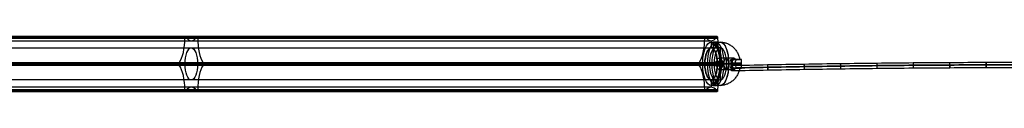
# Model space of a CAD drawing. Header units: millimetres. Extents: x 923 to 3030, y 180 to 235.
# Tile 5 of 9: x 1445 to 1968, y 192 to 221. Entities that reach past the tile are written whole.
import ezdxf

# ---------------------------------------------------------------- set-up
doc = ezdxf.new("R2010")
doc.units = ezdxf.units.MM
for name, color, linetype in [('CABLE', 7, 'Continuous'), ('LUZ', 7, 'Continuous'), ('METAL NEGRO', 7, 'Continuous')]:
    doc.layers.add(name, color=color, linetype=linetype)

msp = doc.modelspace()

# ---------------------------------------------------------------- linework, layer by layer
at = {"layer": 'CABLE'}
for p, q in [((1823.16, 204.69, 8.25), (1822.91, 204.69, 5.46)), ((1823, 206.09, 6.86), (1823.06, 203.29, 6.85))]:
    msp.add_line(p, q, dxfattribs=at)
at = {"layer": 'CABLE', "extrusion": (0.995849, 0.021761, -0.088378)}
for start, end in [(270.1106, 90.1106), (90.1106, 270.1106)]:
    msp.add_arc((164.81, 168.3, 1819.31), 1.4, start, end, dxfattribs=at)
at = {"layer": 'CABLE'}
for points, knots in [([(1822.91, 204.69, 5.46), (1829.35, 204.83, 4.89), (1842.22, 205.09, 3.82), (1861.54, 205.44, 2.42), (1880.87, 205.73, 1.24), (1900.19, 205.96, 0.28), (1919.51, 206.15, -0.47), (1938.84, 206.28, -1.01), (1958.16, 206.36, -1.33), (1977.48, 206.39, -1.44), (1996.81, 206.36, -1.33), (2016.13, 206.28, -1.01), (2035.45, 206.15, -0.47), (2054.78, 205.96, 0.28), (2074.1, 205.73, 1.24), (2093.43, 205.44, 2.42), (2112.75, 205.09, 3.82), (2125.62, 204.83, 4.89), (2132.06, 204.69, 5.46)], [0, 0, 0, 0, 19.377504, 38.737424, 58.082261, 77.414519, 96.736708, 116.051342, 135.360937, 154.668013, 173.975088, 193.284684, 212.599317, 231.921506, 251.253764, 270.598601, 289.958522, 309.336026, 309.336026, 309.336026, 309.336026]), ([(1823, 206.09, 6.86), (1829.43, 206.23, 6.29), (1842.3, 206.49, 5.21), (1861.61, 206.83, 3.82), (1880.93, 207.12, 2.64), (1900.24, 207.36, 1.68), (1919.55, 207.55, 0.93), (1938.86, 207.68, 0.39), (1958.17, 207.76, 0.07), (1977.48, 207.78, -0.03), (1996.8, 207.76, 0.07), (2016.11, 207.68, 0.39), (2035.42, 207.55, 0.93), (2054.73, 207.36, 1.68), (2074.04, 207.12, 2.64), (2093.36, 206.83, 3.82), (2112.67, 206.49, 5.21), (2125.54, 206.23, 6.29), (2131.97, 206.09, 6.86)], [0, 0, 0, 0, 19.377504, 38.737424, 58.082261, 77.414519, 96.736708, 116.051342, 135.360937, 154.668013, 173.975088, 193.284684, 212.599317, 231.921506, 251.253764, 270.598601, 289.958522, 309.336026, 309.336026, 309.336026, 309.336026]), ([(1823.06, 203.29, 6.85), (1829.49, 203.43, 6.28), (1842.36, 203.69, 5.21), (1861.66, 204.03, 3.82), (1880.96, 204.32, 2.64), (1900.27, 204.56, 1.68), (1919.57, 204.75, 0.93), (1938.88, 204.88, 0.39), (1958.18, 204.96, 0.07), (1977.48, 204.98, -0.04), (1996.79, 204.96, 0.07), (2016.09, 204.88, 0.39), (2035.4, 204.75, 0.93), (2054.7, 204.56, 1.68), (2074.01, 204.32, 2.64), (2093.31, 204.03, 3.82), (2112.61, 203.69, 5.21), (2125.48, 203.43, 6.28), (2131.91, 203.29, 6.85)], [0, 0, 0, 0, 19.377504, 38.737424, 58.082261, 77.414519, 96.736708, 116.051342, 135.360937, 154.668013, 173.975088, 193.284684, 212.599317, 231.921506, 251.253764, 270.598601, 289.958522, 309.336026, 309.336026, 309.336026, 309.336026]), ([(2131.81, 204.69, 8.25), (2125.39, 204.83, 7.68), (2112.53, 205.09, 6.61), (2093.24, 205.43, 5.22), (2073.95, 205.72, 4.04), (2054.65, 205.96, 3.08), (2035.36, 206.15, 2.33), (2016.07, 206.28, 1.79), (1996.78, 206.36, 1.47), (1977.48, 206.38, 1.36), (1958.19, 206.36, 1.47), (1938.9, 206.28, 1.79), (1919.61, 206.15, 2.33), (1900.31, 205.96, 3.08), (1881.02, 205.72, 4.04), (1861.73, 205.43, 5.22), (1842.44, 205.09, 6.61), (1829.58, 204.83, 7.68), (1823.16, 204.69, 8.25)], [-309.336026, -309.336026, -309.336026, -309.336026, -289.958522, -270.598601, -251.253764, -231.921506, -212.599317, -193.284684, -173.975088, -154.668013, -135.360937, -116.051342, -96.736708, -77.414519, -58.082261, -38.737424, -19.377504, 0, 0, 0, 0])]:
    msp.add_open_spline(points, degree=3, knots=knots, dxfattribs=at)
for points, knots in [([(1842.45, 205.08, 6.64), (1842.42, 206.48, 6.65), (1842.31, 206.48, 5.25), (1842.2, 206.48, 3.85), (1842.23, 205.08, 3.85)], [0, 0, 0, 2.199115, 2.199115, 4.39823, 4.39823, 4.39823]), ([(1842.23, 205.08, 3.85), (1842.26, 203.68, 3.85), (1842.36, 203.68, 5.24), (1842.47, 203.68, 6.64), (1842.45, 205.08, 6.64)], [4.39823, 4.39823, 4.39823, 6.597345, 6.597345, 8.796459, 8.796459, 8.796459]), ([(1861.74, 205.43, 5.25), (1861.72, 206.83, 5.25), (1861.62, 206.83, 3.86), (1861.53, 206.83, 2.46), (1861.55, 205.43, 2.46)], [0, 0, 0, 2.199115, 2.199115, 4.39823, 4.39823, 4.39823]), ([(1861.55, 205.43, 2.46), (1861.57, 204.03, 2.46), (1861.67, 204.03, 3.85), (1861.76, 204.03, 5.25), (1861.74, 205.43, 5.25)], [4.39823, 4.39823, 4.39823, 6.597345, 6.597345, 8.796459, 8.796459, 8.796459]), ([(1881.03, 205.72, 4.08), (1881.01, 207.12, 4.08), (1880.93, 207.12, 2.68), (1880.85, 207.12, 1.28), (1880.87, 205.72, 1.28)], [0, 0, 0, 2.199115, 2.199115, 4.39823, 4.39823, 4.39823]), ([(1880.87, 205.72, 1.28), (1880.89, 204.32, 1.28), (1880.97, 204.32, 2.68), (1881.05, 204.32, 4.07), (1881.03, 205.72, 4.08)], [4.39823, 4.39823, 4.39823, 6.597345, 6.597345, 8.796459, 8.796459, 8.796459]), ([(1900.32, 205.95, 3.11), (1900.3, 207.35, 3.11), (1900.24, 207.35, 1.72), (1900.18, 207.35, 0.32), (1900.2, 205.95, 0.31)], [0, 0, 0, 2.199115, 2.199115, 4.39823, 4.39823, 4.39823]), ([(1900.2, 205.95, 0.31), (1900.21, 204.55, 0.31), (1900.27, 204.55, 1.71), (1900.33, 204.55, 3.11), (1900.32, 205.95, 3.11)], [4.39823, 4.39823, 4.39823, 6.597345, 6.597345, 8.796459, 8.796459, 8.796459]), ([(1919.61, 206.14, 2.36), (1919.6, 207.54, 2.36), (1919.55, 207.54, 0.97), (1919.51, 207.54, -0.43), (1919.52, 206.14, -0.44)], [0, 0, 0, 2.199115, 2.199115, 4.39823, 4.39823, 4.39823]), ([(1919.52, 206.14, -0.44), (1919.53, 204.74, -0.44), (1919.58, 204.74, 0.96), (1919.62, 204.74, 2.36), (1919.61, 206.14, 2.36)], [4.39823, 4.39823, 4.39823, 6.597345, 6.597345, 8.796459, 8.796459, 8.796459]), ([(1938.9, 206.27, 1.83), (1938.89, 207.67, 1.83), (1938.86, 207.67, 0.43), (1938.83, 207.67, -0.97), (1938.84, 206.27, -0.97)], [0, 0, 0, 2.199115, 2.199115, 4.39823, 4.39823, 4.39823]), ([(1938.84, 206.27, -0.97), (1938.85, 204.87, -0.97), (1938.88, 204.87, 0.43), (1938.91, 204.87, 1.83), (1938.9, 206.27, 1.83)], [4.39823, 4.39823, 4.39823, 6.597345, 6.597345, 8.796459, 8.796459, 8.796459]), ([(1958.19, 206.35, 1.51), (1958.19, 207.75, 1.51), (1958.17, 207.75, 0.11), (1958.16, 207.75, -1.29), (1958.16, 206.35, -1.29)], [0, 0, 0, 2.199115, 2.199115, 4.39823, 4.39823, 4.39823]), ([(1958.16, 206.35, -1.29), (1958.17, 204.95, -1.29), (1958.18, 204.95, 0.11), (1958.2, 204.95, 1.51), (1958.19, 206.35, 1.51)], [4.39823, 4.39823, 4.39823, 6.597345, 6.597345, 8.796459, 8.796459, 8.796459])]:
    msp.add_rational_spline(points, [1, 0.707106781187, 1, 0.707106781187, 1], degree=2, knots=knots, dxfattribs=at)
at = {"layer": 'LUZ'}
for p, q in [((1808.88, 220.73, 5.38), (1257.12, 220.73, 241.08)), ((1263.72, 221.47, 256.55), (1815.49, 221.47, 20.85)), ((1263.92, 220.73, 257.01), (1815.69, 220.73, 21.31)), ((1815.69, 220.5, 21.31), (1263.92, 220.5, 257.01)), ((1532.71, 221.4, 124.17), (1534.04, 221.17, 124.05)), ((1533, 220.5, 123.23), (1533, 220.97, 123.23)), ((1533.37, 221.4, 123.88), (1533.37, 221.17, 124.33)), ((1538.76, 221.17, 138.34), (1540.1, 221.4, 138.22)), ((1539.43, 221.17, 138.06), (1539.43, 221.4, 138.5)), ((1539.8, 220.5, 139.16), (1539.8, 220.97, 139.16)), ((1812.29, 219.16, 13.35), (1812.29, 215.34, 13.35)), ((1253.91, 206.84, 233.57), (1805.68, 206.84, -2.12)), ((1257.18, 206.84, 241.22), (1808.95, 206.84, 5.53)), ((1263.86, 206.84, 256.86), (1815.62, 206.84, 21.16)), ((1267.13, 206.84, 264.51), (1818.89, 206.84, 28.81)), ((1529.3, 207.27, 116.21), (1530.64, 207.51, 116.08)), ((1529.3, 206.4, 116.21), (1530.64, 206.17, 116.08)), ((1529.97, 207.27, 115.92), (1529.97, 207.51, 116.37)), ((1529.97, 206.17, 116.37), (1529.97, 206.4, 115.92)), ((1542.16, 207.51, 146.31), (1543.5, 207.27, 146.18)), ((1542.16, 206.17, 146.31), (1543.5, 206.4, 146.18)), ((1542.83, 207.51, 146.02), (1542.83, 207.27, 146.47)), ((1542.83, 206.4, 146.47), (1542.83, 206.17, 146.02)), ((1805.68, 206.8, -2.12), (1808.95, 206.8, 5.53)), ((1815.62, 206.8, 21.16), (1818.89, 206.8, 28.81)), ((1812.29, 194.52, 13.35), (1260.52, 194.52, 249.04)), ((1812.29, 198.34, 13.35), (1812.29, 194.52, 13.35)), ((1808.88, 193.18, 5.38), (1257.12, 193.18, 241.08)), ((1808.88, 192.94, 5.38), (1257.12, 192.94, 241.08)), ((1257.31, 192.2, 241.54), (1809.08, 192.2, 5.84)), ((1263.72, 192.2, 256.55), (1815.49, 192.2, 20.85)), ((1263.92, 192.94, 257.01), (1815.69, 192.94, 21.31)), ((1532.71, 192.27, 124.17), (1534.04, 192.51, 124.05)), ((1533, 192.7, 123.23), (1533, 193.18, 123.23)), ((1533.37, 192.51, 124.33), (1533.37, 192.27, 123.88)), ((1538.76, 192.51, 138.34), (1540.1, 192.27, 138.22)), ((1539.43, 192.27, 138.5), (1539.43, 192.51, 138.06)), ((1539.8, 192.7, 139.16), (1539.8, 193.18, 139.16))]:
    msp.add_line(p, q, dxfattribs=at)
at = {"layer": 'LUZ', "extrusion": (-0.919613, 0, 0.392825)}
for centre, radius, start, end in [((-220.5, 700.52, -1361.36), 15, 30, 90), ((-234.16, 724.18, -1361.36), 15, 330, 0), ((-234.16, 724.18, -1361.36), 15, 0, 30), ((-220.5, 747.84, -1361.36), 15, 270, 330), ((-206.84, 724.18, -1661.36), 8.5, 180, 0), ((-193.18, 700.52, -1361.36), 15, 90, 150), ((-193.18, 747.84, -1361.36), 15, 210, 270), ((-179.52, 724.18, -1361.36), 15, 150, 210)]:
    msp.add_arc(centre, radius, start, end, dxfattribs=at)
at = {"layer": 'LUZ', "extrusion": (0.919613, 4.54747e-13, -0.392825)}
for start, end in [(270, 0), (0, 30)]:
    msp.add_arc((220.97, 716.02, 1361.36), 0.5, start, end, dxfattribs=at)
at = {"layer": 'LUZ', "extrusion": (0.919613, 0, -0.392825)}
for centre, start, end in [((220.97, 732.34, 1361.36), 330, 0), ((220.97, 732.34, 1361.36), 360, 90), ((192.7, 732.34, 1361.36), 90, 210)]:
    msp.add_arc(centre, 0.5, start, end, dxfattribs=at)
at = {"layer": 'LUZ', "extrusion": (-0.919613, 3.14258e-13, 0.392825)}
msp.add_arc((-220.5, 700.52, -1661.36), 15, 30, 90, dxfattribs=at)
at = {"layer": 'LUZ', "extrusion": (-0.919613, -9.43565e-12, 0.392825)}
msp.add_arc((-220.97, 716.02, -1661.36), 0.5, 180, 270, dxfattribs=at)
at = {"layer": 'LUZ', "extrusion": (0.919613, 3.90651e-11, -0.392825)}
msp.add_arc((220.97, 716.02, 1661.36), 0.5, 0, 30, dxfattribs=at)
at = {"layer": 'LUZ', "extrusion": (-0.919613, 4.90114e-12, 0.392825)}
msp.add_arc((-234.16, 724.18, -1661.36), 15, 330, 0, dxfattribs=at)
at = {"layer": 'LUZ', "extrusion": (-0.919613, -2.47943e-12, 0.392825)}
msp.add_arc((-234.16, 724.18, -1661.36), 15, 360, 30, dxfattribs=at)
at = {"layer": 'LUZ', "extrusion": (-0.919613, 1.6933e-10, 0.392825)}
msp.add_arc((-220.97, 732.34, -1661.36), 0.5, 180, 210, dxfattribs=at)
at = {"layer": 'LUZ', "extrusion": (0.919613, 1.41132e-11, -0.392825)}
msp.add_arc((220.97, 732.34, 1661.36), 0.5, 360, 90, dxfattribs=at)
at = {"layer": 'LUZ', "extrusion": (-0.919613, -3.74478e-13, 0.392825)}
msp.add_arc((-220.5, 747.84, -1661.36), 15, 270, 330, dxfattribs=at)
at = {"layer": 'LUZ', "extrusion": (0.919613, 5.68434e-14, -0.392825)}
msp.add_arc((206.84, 724.18, 1361.36), 8.5, 180, 0, dxfattribs=at)
at = {"layer": 'LUZ', "extrusion": (0.919613, -5.68434e-14, -0.392825)}
msp.add_arc((206.84, 724.18, 1361.36), 8.5, 360, 180, dxfattribs=at)
at = {"layer": 'LUZ', "extrusion": (-0.919613, 4.41302e-16, 0.392825)}
msp.add_arc((-206.84, 724.18, -1661.36), 8.5, 360, 180, dxfattribs=at)
at = {"layer": 'LUZ', "extrusion": (0.919613, 1.13687e-13, -0.392825)}
msp.add_arc((206.84, 707.86, 1361.36), 0.5, 210, 330, dxfattribs=at)
at = {"layer": 'LUZ', "extrusion": (0.919613, -3.41061e-13, -0.392825)}
msp.add_arc((206.84, 740.51, 1361.36), 0.5, 30, 150, dxfattribs=at)
at = {"layer": 'LUZ', "extrusion": (0.919613, 1.87267e-13, -0.392825)}
msp.add_arc((206.84, 707.86, 1661.36), 0.5, 210, 330, dxfattribs=at)
at = {"layer": 'LUZ', "extrusion": (-0.919613, -2.85494e-13, 0.392825)}
msp.add_arc((-193.18, 700.52, -1661.36), 15, 90, 150, dxfattribs=at)
at = {"layer": 'LUZ', "extrusion": (-0.919613, -1.38152e-14, 0.392825)}
msp.add_arc((-193.18, 747.84, -1661.36), 15, 210, 270, dxfattribs=at)
at = {"layer": 'LUZ', "extrusion": (0.919613, 2.97651e-13, -0.392825)}
msp.add_arc((206.84, 740.51, 1661.36), 0.5, 30, 150, dxfattribs=at)
at = {"layer": 'LUZ', "extrusion": (-0.919613, 1.64774e-12, 0.392825)}
msp.add_arc((-179.52, 724.18, -1661.36), 15, 150, 210, dxfattribs=at)
at = {"layer": 'LUZ', "extrusion": (0.919613, -4.54747e-13, -0.392825)}
msp.add_arc((192.7, 716.02, 1361.36), 0.5, 150, 270, dxfattribs=at)
at = {"layer": 'LUZ', "extrusion": (0.919613, 2.51303e-12, -0.392825)}
msp.add_arc((192.7, 716.02, 1661.36), 0.5, 150, 270, dxfattribs=at)
at = {"layer": 'LUZ', "extrusion": (0.919613, 2.98941e-12, -0.392825)}
msp.add_arc((192.7, 732.34, 1661.36), 0.5, 90, 210, dxfattribs=at)
at = {"layer": 'LUZ'}
for points in [[(1808.88, 220.97, 5.38), (1257.12, 220.97, 241.08)], [(1808.88, 220.5, 5.38), (1257.12, 220.5, 241.08)], [(1257.31, 221.47, 241.54), (1809.08, 221.47, 5.84)], [(1257.41, 221.4, 241.77), (1809.18, 221.4, 6.07)], [(1257.57, 221.17, 242.14), (1809.34, 221.17, 6.45)], [(1815.23, 221.17, 20.24), (1263.46, 221.17, 255.94)], [(1815.39, 221.4, 20.62), (1263.62, 221.4, 256.32)], [(1263.72, 221.47, 256.55), (1815.49, 221.47, 20.85)], [(1815.69, 220.97, 21.31), (1263.92, 220.97, 257.01)], [(1263.92, 220.5, 257.01), (1815.69, 220.5, 21.31)], [(1808.88, 220.5, 5.38), (1808.88, 220.97, 5.38)], [(1809.18, 221.4, 6.07), (1809.34, 221.17, 6.45)], [(1815.23, 221.17, 20.24), (1815.39, 221.4, 20.62)], [(1815.69, 220.97, 21.31), (1815.69, 220.5, 21.31)], [(1260.52, 219.16, 249.04), (1812.29, 219.16, 13.35)], [(1260.52, 215.34, 249.04), (1812.29, 215.34, 13.35)], [(1805.78, 207.27, -1.89), (1254.01, 207.27, 233.8)], [(1254.01, 206.4, 233.8), (1805.78, 206.4, -1.89)], [(1254.17, 207.51, 234.18), (1805.94, 207.51, -1.52)], [(1805.94, 206.17, -1.52), (1254.17, 206.17, 234.18)], [(1818.63, 207.51, 28.21), (1266.87, 207.51, 263.9)], [(1266.87, 206.17, 263.9), (1818.63, 206.17, 28.21)], [(1818.79, 207.27, 28.58), (1267.03, 207.27, 264.28)], [(1267.03, 206.4, 264.28), (1818.79, 206.4, 28.58)], [(1805.78, 207.27, -1.89), (1805.94, 207.51, -1.52)], [(1805.94, 206.17, -1.52), (1805.78, 206.4, -1.89)], [(1818.63, 207.51, 28.21), (1818.79, 207.27, 28.58)], [(1818.79, 206.4, 28.58), (1818.63, 206.17, 28.21)], [(1812.29, 198.34, 13.35), (1260.52, 198.34, 249.04)], [(1257.12, 193.18, 241.08), (1808.88, 193.18, 5.38)], [(1257.12, 192.7, 241.08), (1808.88, 192.7, 5.38)], [(1809.18, 192.27, 6.07), (1257.41, 192.27, 241.77)], [(1809.34, 192.51, 6.45), (1257.57, 192.51, 242.14)], [(1263.46, 192.51, 255.94), (1815.23, 192.51, 20.24)], [(1263.62, 192.27, 256.32), (1815.39, 192.27, 20.62)], [(1815.69, 193.18, 21.31), (1263.92, 193.18, 257.01)], [(1815.69, 192.7, 21.31), (1263.92, 192.7, 257.01)], [(1808.88, 192.7, 5.38), (1808.88, 193.18, 5.38)], [(1809.34, 192.51, 6.45), (1809.18, 192.27, 6.07)], [(1815.39, 192.27, 20.62), (1815.23, 192.51, 20.24)], [(1815.69, 193.18, 21.31), (1815.69, 192.7, 21.31)]]:
    msp.add_open_spline(points, degree=1, dxfattribs=at)
at = {"layer": 'METAL NEGRO'}
for p, q in [((1812.29, 218.44, 13.35), (1812.29, 215.44, 13.35)), ((1813.33, 218.43, 12.36), (1813.33, 215.42, 12.36)), ((1814.58, 218.38, 13.61), (1814.58, 215.36, 13.61)), ((1814.58, 218.38, 11.11), (1814.58, 215.36, 11.11)), ((1815.83, 218.43, 12.36), (1815.83, 215.42, 12.36)), ((1817.11, 215.44, 11.28), (1817.11, 209.17, 11.28)), ((1825.04, 209.41, 7.57), (1823.71, 209.41, 4.45)), ((1824.32, 209.93, 5.87), (1824.32, 209.19, 5.87)), ((1824.9, 209.19, 7.24), (1827.64, 209.19, 7.24)), ((1825.75, 209.19, 10.11), (1825.75, 209.19, 4.03)), ((1812.6, 206.94, 0.71), (1807.77, 206.94, 2.77)), ((1808.95, 206.94, 5.53), (1807.77, 206.94, 2.77)), ((1813.77, 206.94, 3.47), (1808.95, 206.94, 5.53)), ((1815.15, 206.94, 6.69), (1813.77, 206.94, 3.47)), ((1814.26, 206.94, 0.14), (1816.76, 206.94, 6)), ((1815.15, 206.94, 6.69), (1816.76, 206.94, 6)), ((1820.45, 206.94, 19.1), (1815.62, 206.94, 21.16)), ((1816.8, 206.94, 23.92), (1815.62, 206.94, 21.16)), ((1821.63, 206.94, 21.86), (1816.8, 206.94, 23.92)), ((1816.82, 206.94, -0.21), (1819.06, 206.94, 5.02)), ((1817.11, 204.7, 11.28), (1817.11, 198.44, 11.28)), ((1817.51, 206.94, 12.2), (1823.02, 206.94, 9.85)), ((1820.45, 206.94, 19.1), (1817.51, 206.94, 12.2)), ((1819.06, 206.94, 5.02), (1822.79, 206.94, 3.42)), ((1823.34, 206.94, 1.61), (1822.79, 206.94, 3.42)), ((1823.02, 206.94, 9.85), (1823.51, 206.94, 11)), ((1823.06, 207.39, 2.54), (1823.06, 206.49, 2.54)), ((1823.08, 208.82, 9.97), (1823.08, 205.05, 9.97)), ((1828.4, 206.94, 13.47), (1823.51, 206.94, 11)), ((1825.04, 204.46, 7.57), (1823.71, 204.46, 4.45)), ((1824.32, 204.69, 5.87), (1824.32, 203.94, 5.87)), ((1824.9, 204.69, 7.24), (1827.64, 204.69, 7.24)), ((1825.75, 204.69, 4.03), (1825.75, 204.69, 10.11)), ((1825.96, 206.49, 12.23), (1825.96, 207.39, 12.23)), ((1812.29, 198.44, 13.35), (1812.29, 195.44, 13.35)), ((1813.33, 195.45, 12.36), (1813.33, 198.45, 12.36)), ((1814.58, 195.5, 13.61), (1814.58, 198.52, 13.61)), ((1814.58, 195.5, 11.11), (1814.58, 198.52, 11.11)), ((1815.83, 195.45, 12.36), (1815.83, 198.45, 12.36))]:
    msp.add_line(p, q, dxfattribs=at)
at = {"layer": 'METAL NEGRO', "extrusion": (0.919613, 0, -0.392825)}
for centre, radius, start, end in [((206.94, 724.18, 1661.36), 11.5, 180, 0), ((206.94, 724.18, 1661.36), 8.5, 180, 0), ((206.94, 724.18, 1661.36), 11.5, 0, 180), ((206.94, 724.18, 1661.36), 8.5, 0, 180), ((206.94, 722.18, 1666.61), 3, 180, 0), ((206.94, 722.18, 1666.61), 3, 0, 180), ((206.94, 722.18, 1670.95), 3, 180, 0)]:
    msp.add_arc(centre, radius, start, end, dxfattribs=at)
at = {"layer": 'METAL NEGRO', "extrusion": (-0.919613, -5.68434e-14, 0.392825)}
msp.add_arc((-206.94, 724.18, -1663.98), 11.5, 186.2088, 353.7912, dxfattribs=at)
at = {"layer": 'METAL NEGRO', "extrusion": (-0.919613, 0, 0.392825)}
for centre, radius, start, end in [((-206.94, 724.18, -1663.98), 8.5, 188.4136, 351.5868), ((-206.94, 724.18, -1666.61), 8.5, 180, 0), ((-206.94, 724.18, -1663.98), 11.5, 6.2083, 173.7914), ((-206.94, 724.18, -1663.98), 8.5, 8.4139, 171.5861), ((-206.94, 724.18, -1666.61), 8.5, 0, 180)]:
    msp.add_arc(centre, radius, start, end, dxfattribs=at)
at = {"layer": 'METAL NEGRO', "extrusion": (-0.919613, -7.06101e-13, 0.392825)}
msp.add_arc((-206.94, 724.18, -1666.61), 11.5, 180, 270, dxfattribs=at)
at = {"layer": 'METAL NEGRO', "extrusion": (0, -1, 0)}
for centre, radius, start, end in [((1814.58, 12.36, -216.89), 1.25, 156.8696, 336.8696), ((1814.58, 12.36, -216.89), 1.25, 336.8696, 156.8696), ((1817.11, 11.28, -206.94), 11.5, 246.8696, 255.6225), ((1817.11, 11.28, -206.94), 11.5, 268.5584, 302.7668), ((1817.11, 11.28, -206.94), 11.5, 10.9724, 66.8696), ((1817.11, 11.28, -204.69), 11.28, 312.9044, 0.8348)]:
    msp.add_arc(centre, radius, start, end, dxfattribs=at)
at = {"layer": 'METAL NEGRO', "extrusion": (0.919613, 3.37517e-13, -0.392825)}
msp.add_arc((206.94, 724.18, 1666.61), 11.5, 0, 90, dxfattribs=at)
at = {"layer": 'METAL NEGRO', "extrusion": (0.919613, 1.7053e-13, -0.392825)}
msp.add_arc((206.94, 722.18, 1670.8), 3, 360, 180, dxfattribs=at)
at = {"layer": 'METAL NEGRO', "extrusion": (-0.919613, 2.8616e-14, 0.392825)}
msp.add_arc((-206.94, 722.18, -1672.61), 3, 42.5155, 137.4845, dxfattribs=at)
at = {"layer": 'METAL NEGRO', "extrusion": (0.290194, 0, -0.956968)}
msp.add_arc((207.39, 1747.14, 525.92), 1.8, 270, 360, dxfattribs=at)
at = {"layer": 'METAL NEGRO', "extrusion": (-0.919613, -6.5736e-12, 0.392825)}
msp.add_arc((-206.94, 722.18, -1675.36), 3, 180, 229.5407, dxfattribs=at)
at = {"layer": 'METAL NEGRO', "extrusion": (-0.919613, -6.5267e-12, 0.392825)}
msp.add_arc((-206.94, 722.18, -1675.36), 3, 138.5904, 180, dxfattribs=at)
at = {"layer": 'METAL NEGRO', "extrusion": (0, 1, 0)}
for centre, radius, start, end in [((-1817.11, 11.28, 209.19), 11.28, 179.1652, 227.0956), ((-1814.58, 12.36, 196.98), 1.25, 203.1304, 23.1304), ((-1814.58, 12.36, 196.98), 1.25, 23.1304, 203.1304)]:
    msp.add_arc(centre, radius, start, end, dxfattribs=at)
at = {"layer": 'METAL NEGRO', "extrusion": (-0.892038, 0, -0.451961)}
msp.add_arc((-207.39, -816.15, -1633.45), 1.8, 90, 180, dxfattribs=at)
at = {"layer": 'METAL NEGRO', "extrusion": (-0.919613, 8.29646e-13, 0.392825)}
msp.add_arc((-206.94, 724.18, -1666.61), 11.5, 270, 0, dxfattribs=at)
at = {"layer": 'METAL NEGRO', "extrusion": (0.392825, 0, 0.919613)}
msp.add_arc((206.94, -1669.61, 716.16), 1.25, 0, 180, dxfattribs=at)
at = {"layer": 'METAL NEGRO', "extrusion": (0.392825, 2.84217e-13, 0.919613)}
msp.add_arc((206.94, -1669.61, 716.43), 1.25, 180, 360, dxfattribs=at)
at = {"layer": 'METAL NEGRO', "extrusion": (0.919613, -2.28854e-13, -0.392825)}
msp.add_arc((206.94, 724.18, 1666.61), 11.5, 90, 180, dxfattribs=at)
at = {"layer": 'METAL NEGRO', "extrusion": (-0.290194, 0, 0.956968)}
msp.add_arc((-206.49, 1747.14, -525.92), 1.8, 270, 0, dxfattribs=at)
at = {"layer": 'METAL NEGRO', "extrusion": (-0.956968, -2.01491e-11, -0.290194)}
msp.add_arc((-206.94, -516.52, -1745.34), 11.06, 267.6682, 270, dxfattribs=at)
at = {"layer": 'METAL NEGRO', "extrusion": (-0.956968, -7.83547e-12, -0.290194)}
msp.add_arc((-206.94, -516.52, -1745.34), 11.06, 270, 272.3318, dxfattribs=at)
at = {"layer": 'METAL NEGRO', "extrusion": (-0.919613, 2.30209e-12, 0.392825)}
msp.add_arc((-206.94, 722.18, -1675.36), 3, 310.4593, 0, dxfattribs=at)
at = {"layer": 'METAL NEGRO', "extrusion": (-0.919613, 1.56946e-11, 0.392825)}
msp.add_arc((-206.94, 722.18, -1675.36), 3, 0, 41.4096, dxfattribs=at)
at = {"layer": 'METAL NEGRO', "extrusion": (0.892038, -1.13687e-13, 0.451961)}
msp.add_arc((206.49, -816.15, 1633.45), 1.8, 90, 180, dxfattribs=at)
at = {"layer": 'METAL NEGRO', "extrusion": (-0.451961, 9.20507e-12, 0.892038)}
msp.add_arc((-206.94, 1626.03, -814.35), 11.06, 90, 92.3318, dxfattribs=at)
at = {"layer": 'METAL NEGRO', "extrusion": (-0.451961, -3.7397e-12, 0.892038)}
msp.add_arc((-206.94, 1626.03, -814.35), 11.06, 87.6682, 90, dxfattribs=at)
at = {"layer": 'METAL NEGRO'}
for points, degree in [([(1812.29, 218.44, 13.35), (1813.43, 218.44, 12.86)], 1), ([(1813.43, 215.44, 12.86), (1812.29, 215.44, 13.35)], 1), ([(1813.43, 218.44, 12.86), (1813.43, 215.44, 12.86)], 1), ([(1815.73, 215.44, 11.87), (1815.73, 218.44, 11.87)], 1), ([(1815.73, 218.44, 11.87), (1817.11, 218.44, 11.28)], 1), ([(1817.11, 215.44, 11.28), (1815.73, 215.44, 11.87)], 1), ([(1824.37, 209.94, 6.01), (1816.33, 209.94, 9.44)], 1), ([(1822.64, 209.15, 8.95), (1822.76, 209.18, 8.87), (1822.9, 209.19, 8.8), (1823.04, 209.19, 8.74)], 3), ([(1823.04, 209.19, 8.74), (1825.15, 209.19, 7.83)], 1), ([(1828.39, 209.19, 11.45), (1823.04, 209.19, 8.74)], 1), ([(1824.09, 209.19, 5.34), (1825.15, 209.19, 7.83)], 1), ([(1824.09, 209.19, 5.34), (1824.79, 209.19, 3.02)], 1), ([(1815.54, 208.19, -0.04), (1818.02, 208.19, 5.76)], 1), ([(1818.02, 205.69, 5.76), (1815.54, 205.69, -0.04)], 1), ([(1816.33, 203.94, 9.44), (1824.37, 203.94, 6.01)], 1), ([(1823.04, 204.69, 8.74), (1822.9, 204.69, 8.8), (1822.76, 204.7, 8.87), (1822.64, 204.73, 8.95)], 3), ([(1823.33, 207.39, 1.62), (1822.78, 207.39, 3.46)], 1), ([(1822.78, 206.49, 3.46), (1823.33, 206.49, 1.62)], 1), ([(1825.15, 204.69, 7.83), (1823.04, 204.69, 8.74)], 1), ([(1823.04, 204.69, 8.74), (1828.39, 204.69, 11.45)], 1), ([(1823.51, 206.49, 11), (1823.51, 207.39, 11)], 1), ([(1823.51, 207.39, 11), (1828.4, 207.39, 13.47)], 1), ([(1828.4, 206.49, 13.47), (1823.51, 206.49, 11)], 1), ([(1825.15, 204.69, 7.83), (1824.09, 204.69, 5.34)], 1), ([(1824.79, 204.69, 3.02), (1824.09, 204.69, 5.34)], 1), ([(1812.29, 198.44, 13.35), (1813.43, 198.44, 12.86)], 1), ([(1813.43, 195.44, 12.86), (1812.29, 195.44, 13.35)], 1), ([(1813.43, 198.44, 12.86), (1813.43, 195.44, 12.86)], 1), ([(1815.73, 195.44, 11.87), (1815.73, 198.44, 11.87)], 1), ([(1815.73, 198.44, 11.87), (1817.11, 198.44, 11.28)], 1), ([(1817.11, 195.44, 11.28), (1815.73, 195.44, 11.87)], 1)]:
    msp.add_open_spline(points, degree=degree, dxfattribs=at)
for points, knots in [([(1813.43, 218.44, 12.86), (1813.37, 218.44, 12.7), (1813.34, 218.43, 12.54), (1813.33, 218.42, 12.21), (1813.36, 218.41, 12.05), (1813.49, 218.39, 11.75), (1813.58, 218.39, 11.61), (1813.81, 218.37, 11.37), (1813.94, 218.37, 11.28), (1814.25, 218.37, 11.15), (1814.41, 218.37, 11.12), (1814.74, 218.39, 11.11), (1814.9, 218.39, 11.14), (1815.2, 218.41, 11.27), (1815.34, 218.42, 11.36), (1815.58, 218.43, 11.58), (1815.67, 218.44, 11.72), (1815.73, 218.44, 11.87)], [0, 0, 0, 0, 0.494393, 0.494393, 0.988786, 0.988786, 1.483179, 1.483179, 1.977572, 1.977572, 2.471965, 2.471965, 2.966358, 2.966358, 3.460751, 3.460751, 3.955144, 3.955144, 3.955144, 3.955144]), ([(1813.43, 215.44, 12.86), (1813.37, 215.44, 12.7), (1813.34, 215.43, 12.54), (1813.33, 215.42, 12.21), (1813.36, 215.4, 12.05), (1813.49, 215.38, 11.75), (1813.58, 215.37, 11.61), (1813.8, 215.35, 11.37), (1813.94, 215.35, 11.28), (1814.17, 215.35, 11.18), (1814.25, 215.35, 11.16), (1814.41, 215.35, 11.12), (1814.49, 215.35, 11.12), (1814.73, 215.37, 11.11), (1814.9, 215.38, 11.14), (1815.2, 215.4, 11.27), (1815.34, 215.42, 11.36), (1815.52, 215.43, 11.53), (1815.57, 215.43, 11.59), (1815.66, 215.44, 11.72), (1815.7, 215.44, 11.8), (1815.73, 215.44, 11.87)], [-3.952953, -3.952953, -3.952953, -3.952953, -3.458834, -3.458834, -2.964715, -2.964715, -2.470596, -2.470596, -1.976477, -1.976477, -1.729417, -1.729417, -1.482358, -1.482358, -0.988238, -0.988238, -0.494119, -0.494119, -0.24706, -0.24706, 0, 0, 0, 0]), ([(1815.73, 218.44, 11.87), (1815.77, 218.44, 11.95), (1815.79, 218.44, 12.03), (1815.82, 218.43, 12.19), (1815.83, 218.43, 12.27), (1815.84, 218.42, 12.51), (1815.81, 218.41, 12.68), (1815.68, 218.39, 12.98), (1815.59, 218.39, 13.12), (1815.42, 218.38, 13.3), (1815.36, 218.37, 13.35), (1815.22, 218.37, 13.44), (1815.15, 218.37, 13.48), (1814.93, 218.37, 13.58), (1814.76, 218.37, 13.61), (1814.44, 218.39, 13.62), (1814.27, 218.39, 13.58), (1813.97, 218.41, 13.46), (1813.83, 218.42, 13.37), (1813.59, 218.43, 13.14), (1813.5, 218.44, 13.01), (1813.43, 218.44, 12.86)], [0, 0, 0, 0, 0.246903, 0.246903, 0.493806, 0.493806, 0.987612, 0.987612, 1.481418, 1.481418, 1.728321, 1.728321, 1.975223, 1.975223, 2.469029, 2.469029, 2.962835, 2.962835, 3.456641, 3.456641, 3.950447, 3.950447, 3.950447, 3.950447]), ([(1813.43, 215.44, 12.86), (1813.5, 215.44, 13.01), (1813.6, 215.43, 13.15), (1813.83, 215.42, 13.37), (1813.97, 215.4, 13.46), (1814.27, 215.38, 13.58), (1814.43, 215.37, 13.62), (1814.76, 215.35, 13.61), (1814.92, 215.35, 13.58), (1815.23, 215.35, 13.45), (1815.36, 215.35, 13.35), (1815.54, 215.36, 13.18), (1815.59, 215.37, 13.11), (1815.68, 215.38, 12.98), (1815.71, 215.39, 12.9), (1815.81, 215.4, 12.68), (1815.84, 215.42, 12.51), (1815.83, 215.43, 12.19), (1815.8, 215.44, 12.02), (1815.73, 215.44, 11.87)], [0, 0, 0, 0, 0.494418, 0.494418, 0.988837, 0.988837, 1.483255, 1.483255, 1.977673, 1.977673, 2.472092, 2.472092, 2.719301, 2.719301, 2.96651, 2.96651, 3.460928, 3.460928, 3.955346, 3.955346, 3.955346, 3.955346]), ([(1824.79, 209.19, 3.02), (1824.7, 209.19, 2.94), (1824.61, 209.18, 2.85), (1824.43, 209.14, 2.69), (1824.34, 209.1, 2.6), (1824.17, 209.02, 2.44), (1824.08, 208.97, 2.36), (1823.93, 208.85, 2.22), (1823.85, 208.77, 2.15), (1823.64, 208.53, 1.95), (1823.53, 208.33, 1.84), (1823.41, 208, 1.72), (1823.38, 207.88, 1.69), (1823.34, 207.64, 1.64), (1823.33, 207.51, 1.63), (1823.33, 207.39, 1.62)], [0, 0, 0, 0, 0.37557, 0.37557, 0.75114, 0.75114, 1.12671, 1.12671, 1.502279, 1.502279, 2.253419, 2.253419, 2.628989, 2.628989, 3.004559, 3.004559, 3.004559, 3.004559]), ([(1828.4, 207.39, 13.47), (1828.39, 207.51, 13.47), (1828.39, 207.64, 13.45), (1828.38, 207.88, 13.39), (1828.38, 208, 13.35), (1828.37, 208.22, 13.23), (1828.37, 208.33, 13.17), (1828.37, 208.52, 13.01), (1828.37, 208.61, 12.92), (1828.37, 208.86, 12.64), (1828.38, 208.98, 12.42), (1828.38, 209.15, 11.95), (1828.39, 209.19, 11.7), (1828.39, 209.19, 11.45)], [0, 0, 0, 0, 0.375838, 0.375838, 0.751676, 0.751676, 1.127515, 1.127515, 1.503353, 1.503353, 2.255029, 2.255029, 3.006706, 3.006706, 3.006706, 3.006706]), ([(1815.54, 208.19, -0.04), (1815.37, 208.19, -0.02), (1815.21, 208.16, 0.01), (1814.9, 208.03, 0.05), (1814.76, 207.94, 0.07), (1814.52, 207.72, 0.11), (1814.42, 207.58, 0.12), (1814.29, 207.27, 0.14), (1814.26, 207.11, 0.14), (1814.26, 206.94, 0.14)], [0, 0, 0, 0, 0.502799, 0.502799, 1.005599, 1.005599, 1.508398, 1.508398, 2.011198, 2.011198, 2.011198, 2.011198]), ([(1814.26, 206.94, 0.14), (1814.26, 206.85, 0.14), (1814.27, 206.77, 0.14), (1814.3, 206.61, 0.14), (1814.33, 206.53, 0.13), (1814.42, 206.3, 0.12), (1814.52, 206.16, 0.11), (1814.76, 205.93, 0.07), (1814.9, 205.84, 0.05), (1815.21, 205.72, 0.01), (1815.37, 205.69, -0.02), (1815.54, 205.69, -0.04)], [0, 0, 0, 0, 0.251066, 0.251066, 0.502131, 0.502131, 1.004263, 1.004263, 1.506394, 1.506394, 2.008525, 2.008525, 2.008525, 2.008525]), ([(1816.82, 206.94, -0.21), (1816.82, 207.02, -0.21), (1816.82, 207.11, -0.21), (1816.78, 207.27, -0.21), (1816.76, 207.35, -0.2), (1816.66, 207.58, -0.19), (1816.56, 207.71, -0.18), (1816.32, 207.95, -0.15), (1816.18, 208.03, -0.13), (1815.87, 208.16, -0.08), (1815.7, 208.19, -0.06), (1815.54, 208.19, -0.04)], [0, 0, 0, 0, 0.251313, 0.251313, 0.502626, 0.502626, 1.005253, 1.005253, 1.507879, 1.507879, 2.010505, 2.010505, 2.010505, 2.010505]), ([(1815.54, 205.69, -0.04), (1815.7, 205.69, -0.06), (1815.87, 205.72, -0.08), (1816.18, 205.84, -0.13), (1816.32, 205.93, -0.15), (1816.56, 206.16, -0.18), (1816.66, 206.3, -0.19), (1816.79, 206.6, -0.21), (1816.82, 206.77, -0.21), (1816.82, 206.94, -0.21)], [0, 0, 0, 0, 0.503256, 0.503256, 1.006512, 1.006512, 1.509768, 1.509768, 2.013024, 2.013024, 2.013024, 2.013024]), ([(1818.02, 208.19, 5.76), (1817.94, 208.19, 5.79), (1817.86, 208.18, 5.82), (1817.71, 208.15, 5.87), (1817.63, 208.12, 5.89), (1817.41, 208.03, 5.94), (1817.27, 207.94, 5.96), (1817.03, 207.71, 5.99), (1816.93, 207.57, 5.99), (1816.8, 207.27, 6), (1816.76, 207.1, 6), (1816.76, 206.86, 6), (1816.77, 206.77, 6), (1816.8, 206.61, 6), (1816.83, 206.53, 6), (1816.93, 206.3, 5.99), (1817.03, 206.17, 5.99), (1817.27, 205.94, 5.96), (1817.41, 205.85, 5.94), (1817.7, 205.72, 5.87), (1817.86, 205.69, 5.82), (1818.02, 205.69, 5.76)], [-3.99497, -3.99497, -3.99497, -3.99497, -3.745285, -3.745285, -3.495599, -3.495599, -2.996228, -2.996228, -2.496857, -2.496857, -1.997485, -1.997485, -1.7478, -1.7478, -1.498114, -1.498114, -0.998743, -0.998743, -0.499371, -0.499371, 0, 0, 0, 0]), ([(1818.02, 208.19, 5.76), (1818.17, 208.19, 5.69), (1818.31, 208.15, 5.61), (1818.57, 208.03, 5.45), (1818.68, 207.94, 5.36), (1818.86, 207.71, 5.21), (1818.94, 207.57, 5.14), (1819.03, 207.27, 5.04), (1819.06, 207.1, 5.02), (1819.06, 206.86, 5.02), (1819.05, 206.77, 5.02), (1819.03, 206.61, 5.05), (1819.01, 206.53, 5.07), (1818.96, 206.38, 5.11), (1818.93, 206.31, 5.14), (1818.86, 206.17, 5.21), (1818.82, 206.11, 5.24), (1818.68, 205.94, 5.36), (1818.57, 205.85, 5.45), (1818.31, 205.72, 5.61), (1818.17, 205.69, 5.69), (1818.02, 205.69, 5.76)], [0, 0, 0, 0, 0.499448, 0.499448, 0.998895, 0.998895, 1.498343, 1.498343, 1.99779, 1.99779, 2.247514, 2.247514, 2.497238, 2.497238, 2.746961, 2.746961, 2.996685, 2.996685, 3.496133, 3.496133, 3.99558, 3.99558, 3.99558, 3.99558]), ([(1823.48, 208.88, 3.91), (1823.35, 208.8, 3.88), (1823.25, 208.7, 3.85), (1823.07, 208.48, 3.77), (1822.99, 208.36, 3.72), (1822.87, 208.1, 3.64), (1822.83, 207.96, 3.6), (1822.78, 207.68, 3.53), (1822.77, 207.53, 3.49), (1822.78, 207.39, 3.46)], [-1.791233, -1.791233, -1.791233, -1.791233, -1.343424, -1.343424, -0.895616, -0.895616, -0.447808, -0.447808, 0, 0, 0, 0]), ([(1822.78, 206.49, 3.46), (1822.77, 206.34, 3.49), (1822.78, 206.2, 3.52), (1822.83, 205.91, 3.6), (1822.87, 205.77, 3.64), (1822.99, 205.51, 3.72), (1823.06, 205.39, 3.77), (1823.25, 205.17, 3.85), (1823.35, 205.07, 3.88), (1823.48, 204.99, 3.91)], [-1.791242, -1.791242, -1.791242, -1.791242, -1.343432, -1.343432, -0.895621, -0.895621, -0.447811, -0.447811, 0, 0, 0, 0]), ([(1823.33, 206.49, 1.62), (1823.33, 206.36, 1.63), (1823.34, 206.24, 1.64), (1823.38, 205.99, 1.69), (1823.41, 205.88, 1.72), (1823.49, 205.65, 1.8), (1823.54, 205.55, 1.85), (1823.65, 205.35, 1.95), (1823.71, 205.26, 2.01), (1823.92, 205.02, 2.21), (1824.08, 204.9, 2.36), (1824.43, 204.73, 2.68), (1824.61, 204.69, 2.85), (1824.79, 204.69, 3.02)], [0, 0, 0, 0, 0.375838, 0.375838, 0.751676, 0.751676, 1.127515, 1.127515, 1.503353, 1.503353, 2.255029, 2.255029, 3.006706, 3.006706, 3.006706, 3.006706]), ([(1828.39, 204.69, 11.45), (1828.39, 204.69, 11.57), (1828.39, 204.7, 11.7), (1828.38, 204.74, 11.94), (1828.38, 204.77, 12.07), (1828.38, 204.86, 12.3), (1828.38, 204.91, 12.41), (1828.37, 205.03, 12.63), (1828.37, 205.1, 12.73), (1828.37, 205.34, 13.02), (1828.37, 205.54, 13.18), (1828.38, 205.88, 13.35), (1828.38, 206, 13.39), (1828.39, 206.24, 13.45), (1828.39, 206.36, 13.47), (1828.4, 206.49, 13.47)], [0, 0, 0, 0, 0.37557, 0.37557, 0.75114, 0.75114, 1.12671, 1.12671, 1.502279, 1.502279, 2.253419, 2.253419, 2.628989, 2.628989, 3.004559, 3.004559, 3.004559, 3.004559]), ([(1815.73, 198.44, 11.87), (1815.67, 198.44, 11.72), (1815.58, 198.44, 11.58), (1815.34, 198.46, 11.36), (1815.2, 198.47, 11.26), (1814.9, 198.5, 11.14), (1814.73, 198.51, 11.11), (1814.41, 198.53, 11.12), (1814.24, 198.53, 11.15), (1814.02, 198.53, 11.25), (1813.95, 198.53, 11.29), (1813.81, 198.52, 11.38), (1813.75, 198.52, 11.43), (1813.58, 198.51, 11.61), (1813.49, 198.5, 11.75), (1813.36, 198.47, 12.05), (1813.33, 198.46, 12.21), (1813.34, 198.45, 12.46), (1813.34, 198.44, 12.54), (1813.38, 198.44, 12.7), (1813.4, 198.44, 12.78), (1813.43, 198.44, 12.86)], [-3.952953, -3.952953, -3.952953, -3.952953, -3.458834, -3.458834, -2.964715, -2.964715, -2.470596, -2.470596, -1.976477, -1.976477, -1.729417, -1.729417, -1.482358, -1.482358, -0.988238, -0.988238, -0.494119, -0.494119, -0.24706, -0.24706, 0, 0, 0, 0]), ([(1815.73, 195.44, 11.87), (1815.67, 195.44, 11.72), (1815.57, 195.44, 11.58), (1815.34, 195.45, 11.36), (1815.2, 195.46, 11.26), (1814.9, 195.48, 11.14), (1814.73, 195.49, 11.11), (1814.41, 195.5, 11.12), (1814.24, 195.51, 11.15), (1813.94, 195.51, 11.28), (1813.8, 195.5, 11.37), (1813.58, 195.49, 11.61), (1813.48, 195.48, 11.75), (1813.36, 195.46, 12.05), (1813.33, 195.45, 12.22), (1813.34, 195.44, 12.54), (1813.37, 195.44, 12.71), (1813.43, 195.44, 12.86)], [0, 0, 0, 0, 0.494393, 0.494393, 0.988786, 0.988786, 1.483179, 1.483179, 1.977572, 1.977572, 2.471965, 2.471965, 2.966358, 2.966358, 3.460751, 3.460751, 3.955144, 3.955144, 3.955144, 3.955144]), ([(1815.73, 198.44, 11.87), (1815.8, 198.44, 12.03), (1815.83, 198.44, 12.19), (1815.84, 198.46, 12.51), (1815.8, 198.47, 12.68), (1815.68, 198.5, 12.98), (1815.59, 198.51, 13.12), (1815.36, 198.53, 13.36), (1815.23, 198.53, 13.45), (1814.92, 198.53, 13.58), (1814.76, 198.53, 13.61), (1814.51, 198.51, 13.61), (1814.43, 198.51, 13.61), (1814.27, 198.5, 13.58), (1814.19, 198.49, 13.55), (1813.97, 198.47, 13.46), (1813.83, 198.46, 13.37), (1813.59, 198.44, 13.14), (1813.5, 198.44, 13.01), (1813.43, 198.44, 12.86)], [0, 0, 0, 0, 0.494418, 0.494418, 0.988837, 0.988837, 1.483255, 1.483255, 1.977673, 1.977673, 2.472092, 2.472092, 2.719301, 2.719301, 2.96651, 2.96651, 3.460928, 3.460928, 3.955346, 3.955346, 3.955346, 3.955346]), ([(1813.43, 195.44, 12.86), (1813.47, 195.44, 12.93), (1813.51, 195.44, 13), (1813.6, 195.44, 13.14), (1813.65, 195.44, 13.2), (1813.83, 195.45, 13.37), (1813.97, 195.46, 13.46), (1814.27, 195.48, 13.59), (1814.43, 195.49, 13.62), (1814.68, 195.5, 13.61), (1814.76, 195.5, 13.6), (1814.92, 195.5, 13.57), (1815, 195.51, 13.55), (1815.23, 195.51, 13.45), (1815.36, 195.5, 13.35), (1815.59, 195.49, 13.12), (1815.68, 195.48, 12.98), (1815.81, 195.46, 12.68), (1815.84, 195.45, 12.51), (1815.83, 195.44, 12.19), (1815.8, 195.44, 12.03), (1815.73, 195.44, 11.87)], [0, 0, 0, 0, 0.246903, 0.246903, 0.493806, 0.493806, 0.987612, 0.987612, 1.481418, 1.481418, 1.728321, 1.728321, 1.975223, 1.975223, 2.469029, 2.469029, 2.962835, 2.962835, 3.456641, 3.456641, 3.950447, 3.950447, 3.950447, 3.950447])]:
    msp.add_open_spline(points, degree=3, knots=knots, dxfattribs=at)
for points, weights, degree in [([(1817.11, 218.44, 11.28), (1821.63, 218.44, 21.86), (1821.63, 206.94, 21.86)], [1, 0.707106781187, 1], 2), ([(1817.11, 218.44, 11.28), (1825.79, 218.44, 7.58), (1827.48, 209.19, 6.85)], [1, 0.746414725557, 0.931934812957], 2), ([(1822.64, 209.15, 8.95), (1823.17, 208.97, 10.2), (1823.51, 208.28, 11), (1823.51, 207.39, 11)], [1, 0.851082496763, 0.851082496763, 1], 3), ([(1823.48, 208.88, 3.91), (1823.66, 209.08, 4.33), (1823.87, 209.19, 4.83), (1824.09, 209.19, 5.34)], [1, 0.971301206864, 0.971301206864, 1], 3), ([(1823.34, 206.94, 1.61), (1820.36, 206.94, -0.3), (1816.82, 206.94, -0.21)], [0.861319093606, 0.836758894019, 0.889874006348], 2), ([(1821.63, 206.94, 21.86), (1821.63, 195.44, 21.86), (1817.11, 195.44, 11.28)], [1, 0.707106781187, 1], 2), ([(1827.48, 204.69, 6.85), (1825.79, 195.44, 7.58), (1817.11, 195.44, 11.28)], [0.931934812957, 0.746414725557, 1], 2), ([(1821.63, 206.94, 21.86), (1827.24, 206.94, 19.46), (1828.4, 206.94, 13.47)], [1, 0.819830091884, 0.861319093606], 2), ([(1823.51, 206.49, 11), (1823.51, 205.6, 11), (1823.17, 204.91, 10.2), (1822.64, 204.73, 8.95)], [1, 0.851082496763, 0.851082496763, 1], 3), ([(1822.78, 207.39, 3.46), (1822.79, 207.09, 3.41), (1822.79, 206.79, 3.41), (1822.78, 206.49, 3.46)], [1, 0.99245733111, 0.99245733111, 1], 3), ([(1824.09, 204.69, 5.34), (1823.87, 204.69, 4.83), (1823.66, 204.79, 4.33), (1823.48, 204.99, 3.91)], [1, 0.971301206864, 0.971301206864, 1], 3)]:
    msp.add_rational_spline(points, weights, degree=degree, dxfattribs=at)

doc.saveas('drawing.dxf')
